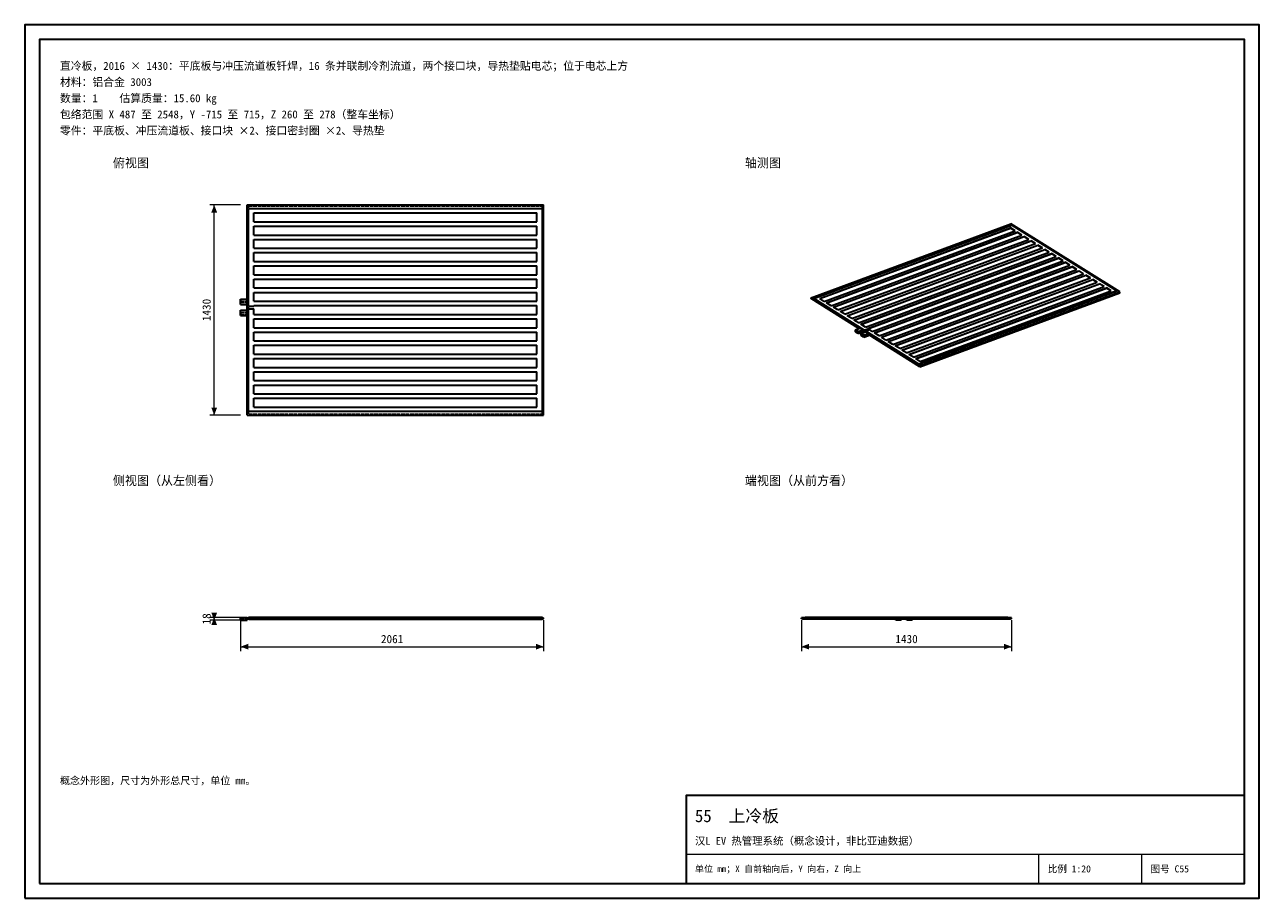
# Model space of a CAD drawing. Header units: millimetres. Extents: x 0 to 420, y 0 to 297.
import ezdxf
from ezdxf.enums import TextEntityAlignment as Align

# ---------------------------------------------------------------- set-up
doc = ezdxf.new("R2010")
doc.units = ezdxf.units.MM
doc.linetypes.add('DASHED', pattern=[1.524, 1.27, -0.254])
for name, color, linetype, lineweight, true_color in [('DIM', 7, 'Continuous', 18, 0x1e5aa0), ('FRAME', 7, 'Continuous', 35, 0x3c3c3c), ('HIDDEN', 7, 'DASHED', 13, 0x969696), ('OUTLINE', 7, 'Continuous', 35, 0x141414), ('TEXT', 7, 'Continuous', 18, 0x141414), ('THIN', 7, 'Continuous', 13, 0x6e6e6e)]:
    doc.layers.add(name, color=color, linetype=linetype, lineweight=lineweight, true_color=true_color)
doc.styles.add('ZH', font='simsun.ttc')

msp = doc.modelspace()

# ---------------------------------------------------------------- hatches: boundary and pattern name
at = {"layer": 'DIM'}
for points in [[(64.47, 235.75), (63.49, 233.15), (65.46, 233.15)], [(64.47, 164.25), (65.46, 166.85), (63.49, 166.85)], [(64.47, 94.54), (65.46, 97.14), (63.49, 97.14)], [(64.47, 95.46), (63.49, 92.86), (65.46, 92.86)], [(73.47, 85.54), (76.07, 84.55), (76.07, 86.53)], [(176.53, 85.54), (173.93, 86.53), (173.93, 84.55)], [(264.25, 85.54), (266.85, 84.55), (266.85, 86.53)], [(335.75, 85.54), (333.15, 86.53), (333.15, 84.55)]]:
    msp.add_hatch(color=7, dxfattribs=at).paths.add_polyline_path(points)

# ---------------------------------------------------------------- linework, layer by layer
for points in [[(73.47, 235.75), (62.97, 235.75)], [(64.47, 164.25), (64.47, 235.75)], [(73.47, 164.25), (62.97, 164.25)], [(73.47, 95.46), (62.97, 95.46)], [(73.47, 94.54), (62.97, 94.54)], [(64.47, 94.54), (64.47, 95.46)], [(73.47, 94.54), (73.47, 84.04)], [(176.53, 94.54), (176.53, 84.04)], [(264.25, 94.54), (264.25, 84.04)], [(335.75, 94.54), (335.75, 84.04)], [(73.47, 85.54), (176.53, 85.54)], [(264.25, 85.54), (335.75, 85.54)]]:
    msp.add_lwpolyline(points, dxfattribs=at)
at = {"layer": 'FRAME'}
for points in [[(0, 0), (420, 0), (420, 297), (0, 297)], [(5, 5), (415, 5), (415, 292), (5, 292)], [(225, 5), (415, 5), (415, 35), (225, 35)]]:
    msp.add_lwpolyline(points, close=True, dxfattribs=at)
at = {"layer": 'HIDDEN'}
for points in [[(75.72, 164.25), (75.72, 235.75)], [(75.72, 164.25), (75.72, 235.75)], [(75.72, 235.75), (176.53, 235.75)], [(75.72, 235.75), (176.53, 235.75)], [(75.72, 164.25), (75.72, 235.75)], [(75.72, 235.75), (176.53, 235.75)], [(76.22, 164.65), (76.22, 235.35)], [(76.22, 164.65), (76.22, 235.35)], [(76.22, 235.35), (176.03, 235.35)], [(76.22, 235.35), (176.03, 235.35)], [(176.03, 164.65), (176.03, 235.35)], [(176.03, 164.65), (176.03, 235.35)], [(176.53, 164.25), (176.53, 235.75)], [(176.53, 164.25), (176.53, 235.75)], [(176.53, 164.25), (176.53, 235.75)], [(76.12, 201.35), (76.12, 234.5)], [(76.12, 234.5), (176.12, 234.5)], [(77.97, 233), (174.28, 233)], [(77.97, 230), (77.97, 233)], [(174.28, 230), (174.28, 233)], [(176.12, 165.5), (176.12, 234.5)], [(77.97, 230), (174.28, 230)], [(77.97, 228.5), (174.28, 228.5)], [(77.97, 225.5), (77.97, 228.5)], [(174.28, 225.5), (174.28, 228.5)], [(77.97, 225.5), (174.28, 225.5)], [(77.97, 224), (174.28, 224)], [(77.97, 221), (77.97, 224)], [(174.28, 221), (174.28, 224)], [(77.97, 221), (174.28, 221)], [(77.97, 219.5), (174.28, 219.5)], [(77.97, 216.5), (77.97, 219.5)], [(174.28, 216.5), (174.28, 219.5)], [(77.97, 216.5), (174.28, 216.5)], [(77.97, 215), (174.28, 215)], [(77.97, 212), (77.97, 215)], [(174.28, 212), (174.28, 215)], [(77.97, 212), (174.28, 212)], [(77.97, 210.5), (174.28, 210.5)], [(77.97, 207.5), (77.97, 210.5)], [(174.28, 207.5), (174.28, 210.5)], [(77.97, 207.5), (174.28, 207.5)], [(77.97, 206), (174.28, 206)], [(77.97, 203), (77.97, 206)], [(174.28, 203), (174.28, 206)], [(73.47, 201.85), (73.47, 203.65)], [(73.47, 203.65), (75.72, 203.65)], [(73.47, 202.5), (73.47, 202.58), (73.47, 202.67), (73.47, 202.75), (73.47, 202.83), (73.47, 202.92), (73.47, 203)], [(73.47, 203), (73.47, 202.96), (73.47, 202.92), (73.47, 202.88), (73.47, 202.83), (73.47, 202.79), (73.47, 202.75)], [(73.47, 203), (75.42, 203)], [(73.47, 202.75), (73.47, 202.71), (73.47, 202.67), (73.47, 202.62), (73.47, 202.58), (73.47, 202.54), (73.47, 202.5)], [(73.47, 202.5), (75.42, 202.5)], [(73.47, 201.85), (75.72, 201.85)], [(73.55, 203.19), (73.53, 203.18), (73.52, 203.18), (73.51, 203.17), (73.5, 203.15), (73.49, 203.14), (73.49, 203.12)], [(73.49, 202.75), (73.49, 202.81), (73.49, 202.88), (73.49, 202.94), (73.49, 203), (73.49, 203.06), (73.49, 203.12)], [(73.61, 203.12), (73.6, 203.09), (73.58, 203.07), (73.55, 203.06), (73.52, 203.07), (73.5, 203.09), (73.49, 203.12)], [(73.49, 203.12), (73.49, 203), (73.49, 202.88), (73.49, 202.75), (73.49, 202.62), (73.49, 202.5), (73.49, 202.38)], [(73.49, 202.75), (73.49, 202.69), (73.49, 202.62), (73.49, 202.56), (73.49, 202.5), (73.49, 202.44), (73.49, 202.38)], [(73.49, 202.38), (73.5, 202.4), (73.52, 202.43), (73.55, 202.43), (73.58, 202.43), (73.6, 202.4), (73.61, 202.38)], [(73.55, 202.31), (73.53, 202.32), (73.52, 202.32), (73.51, 202.33), (73.5, 202.35), (73.49, 202.36), (73.49, 202.38)], [(73.61, 203.12), (73.61, 203.14), (73.6, 203.15), (73.59, 203.17), (73.58, 203.18), (73.57, 203.18), (73.55, 203.19)], [(73.55, 202.31), (73.57, 202.32), (73.58, 202.32), (73.59, 202.33), (73.6, 202.35), (73.61, 202.36), (73.61, 202.38)], [(73.61, 202.75), (73.61, 202.81), (73.61, 202.88), (73.61, 202.94), (73.61, 203), (73.61, 203.06), (73.61, 203.12)], [(73.61, 202.38), (73.61, 202.5), (73.61, 202.62), (73.61, 202.75), (73.61, 202.88), (73.61, 203), (73.61, 203.12)], [(73.61, 202.38), (73.61, 202.44), (73.61, 202.5), (73.61, 202.56), (73.61, 202.62), (73.61, 202.69), (73.61, 202.75)], [(75.42, 202.5), (75.42, 202.58), (75.42, 202.67), (75.42, 202.75), (75.42, 202.83), (75.42, 202.92), (75.42, 203)], [(75.42, 203), (75.42, 202.96), (75.42, 202.92), (75.42, 202.88), (75.42, 202.83), (75.42, 202.79), (75.42, 202.75)], [(75.42, 202.75), (75.42, 202.71), (75.42, 202.67), (75.42, 202.62), (75.42, 202.58), (75.42, 202.54), (75.42, 202.5)], [(75.72, 201.85), (75.72, 203.65)], [(75.72, 201.85), (75.72, 203.65)], [(77.97, 203), (174.28, 203)], [(73.47, 198.1), (73.47, 199.9)], [(73.47, 199.9), (75.72, 199.9)], [(73.47, 198.75), (73.47, 198.83), (73.47, 198.92), (73.47, 199), (73.47, 199.08), (73.47, 199.17), (73.47, 199.25)], [(73.47, 199.25), (73.47, 199.21), (73.47, 199.17), (73.47, 199.12), (73.47, 199.08), (73.47, 199.04), (73.47, 199)], [(73.47, 199.25), (75.42, 199.25)], [(73.47, 199), (73.47, 198.96), (73.47, 198.92), (73.47, 198.88), (73.47, 198.83), (73.47, 198.79), (73.47, 198.75)], [(73.47, 198.75), (75.42, 198.75)], [(73.47, 198.1), (75.72, 198.1)], [(73.55, 199.44), (73.53, 199.43), (73.52, 199.43), (73.51, 199.42), (73.5, 199.4), (73.49, 199.39), (73.49, 199.38)], [(73.49, 199), (73.49, 199.06), (73.49, 199.12), (73.49, 199.19), (73.49, 199.25), (73.49, 199.31), (73.49, 199.38)], [(73.61, 199.38), (73.6, 199.34), (73.58, 199.32), (73.55, 199.31), (73.52, 199.32), (73.5, 199.34), (73.49, 199.38)], [(73.49, 199.38), (73.49, 199.25), (73.49, 199.12), (73.49, 199), (73.49, 198.88), (73.49, 198.75), (73.49, 198.62)], [(73.49, 199), (73.49, 198.94), (73.49, 198.88), (73.49, 198.81), (73.49, 198.75), (73.49, 198.69), (73.49, 198.62)], [(73.49, 198.62), (73.5, 198.65), (73.52, 198.68), (73.55, 198.68), (73.58, 198.68), (73.6, 198.65), (73.61, 198.62)], [(73.55, 198.56), (73.53, 198.57), (73.52, 198.57), (73.51, 198.58), (73.5, 198.6), (73.49, 198.61), (73.49, 198.62)], [(73.61, 199.38), (73.61, 199.39), (73.6, 199.4), (73.59, 199.42), (73.58, 199.43), (73.57, 199.43), (73.55, 199.44)], [(73.55, 198.56), (73.57, 198.57), (73.58, 198.57), (73.59, 198.58), (73.6, 198.6), (73.61, 198.61), (73.61, 198.62)], [(73.61, 199), (73.61, 199.06), (73.61, 199.12), (73.61, 199.19), (73.61, 199.25), (73.61, 199.31), (73.61, 199.38)], [(73.61, 198.62), (73.61, 198.75), (73.61, 198.88), (73.61, 199), (73.61, 199.12), (73.61, 199.25), (73.61, 199.38)], [(73.61, 198.62), (73.61, 198.69), (73.61, 198.75), (73.61, 198.81), (73.61, 198.88), (73.61, 198.94), (73.61, 199)], [(75.42, 198.75), (75.42, 198.83), (75.42, 198.92), (75.42, 199), (75.42, 199.08), (75.42, 199.17), (75.42, 199.25)], [(75.42, 199.25), (75.42, 199.21), (75.42, 199.17), (75.42, 199.12), (75.42, 199.08), (75.42, 199.04), (75.42, 199)], [(75.42, 199), (75.42, 198.96), (75.42, 198.92), (75.42, 198.88), (75.42, 198.83), (75.42, 198.79), (75.42, 198.75)], [(75.72, 198.1), (75.72, 199.9)], [(75.72, 198.1), (75.72, 199.9)], [(76.12, 201.35), (77.97, 201.35)], [(76.12, 165.5), (76.12, 200.4)], [(76.12, 200.4), (77.97, 200.4)], [(77.97, 201.5), (174.28, 201.5)], [(77.97, 201.35), (77.97, 201.5)], [(77.97, 198.5), (77.97, 200.4)], [(77.97, 198.5), (174.28, 198.5)], [(174.28, 198.5), (174.28, 201.5)], [(77.97, 197), (174.28, 197)], [(77.97, 194), (77.97, 197)], [(77.97, 194), (174.28, 194)], [(174.28, 194), (174.28, 197)], [(77.97, 192.5), (174.28, 192.5)], [(77.97, 189.5), (77.97, 192.5)], [(77.97, 189.5), (174.28, 189.5)], [(174.28, 189.5), (174.28, 192.5)], [(77.97, 188), (174.28, 188)], [(77.97, 185), (77.97, 188)], [(77.97, 185), (174.28, 185)], [(174.28, 185), (174.28, 188)], [(77.97, 183.5), (174.28, 183.5)], [(77.97, 180.5), (77.97, 183.5)], [(174.28, 180.5), (174.28, 183.5)], [(77.97, 180.5), (174.28, 180.5)], [(77.97, 179), (174.28, 179)], [(77.97, 176), (77.97, 179)], [(174.28, 176), (174.28, 179)], [(77.97, 176), (174.28, 176)], [(77.97, 174.5), (174.28, 174.5)], [(77.97, 171.5), (77.97, 174.5)], [(174.28, 171.5), (174.28, 174.5)], [(77.97, 171.5), (174.28, 171.5)], [(77.97, 170), (174.28, 170)], [(77.97, 167), (77.97, 170)], [(174.28, 167), (174.28, 170)], [(75.72, 164.25), (176.53, 164.25)], [(75.72, 164.25), (176.53, 164.25)], [(75.72, 164.25), (176.53, 164.25)], [(176.12, 165.5), (76.12, 165.5)], [(76.22, 164.65), (176.03, 164.65)], [(76.22, 164.65), (176.03, 164.65)], [(77.97, 167), (174.28, 167)], [(73.47, 94.54), (73.47, 95.44)], [(73.47, 95.44), (75.72, 95.44)], [(73.47, 94.54), (73.47, 95.44)], [(73.47, 94.54), (73.47, 95.44)], [(73.47, 95.44), (75.72, 95.44)], [(73.47, 95.44), (75.72, 95.44)], [(73.47, 95.24), (73.47, 95.15), (73.47, 95.07), (73.47, 94.99), (73.47, 94.9), (73.47, 94.82), (73.47, 94.74)], [(73.47, 94.74), (73.47, 94.82), (73.47, 94.9), (73.47, 94.99), (73.47, 95.07), (73.47, 95.15), (73.47, 95.24)], [(73.47, 95.24), (75.42, 95.24)], [(73.47, 95.24), (73.47, 95.15), (73.47, 95.07), (73.47, 94.99), (73.47, 94.9), (73.47, 94.82), (73.47, 94.74)], [(73.47, 94.74), (73.47, 94.82), (73.47, 94.9), (73.47, 94.99), (73.47, 95.07), (73.47, 95.15), (73.47, 95.24)], [(73.47, 95.24), (75.42, 95.24)], [(73.47, 94.74), (75.42, 94.74)], [(73.47, 94.74), (75.42, 94.74)], [(73.47, 94.54), (75.72, 94.54)], [(73.47, 94.54), (75.72, 94.54)], [(73.47, 94.54), (75.72, 94.54)], [(73.49, 95.36), (73.49, 95.24), (73.49, 95.11), (73.49, 94.99), (73.49, 94.86), (73.49, 94.74), (73.49, 94.61)], [(73.49, 95.36), (73.49, 95.24), (73.49, 95.11), (73.49, 94.99), (73.49, 94.86), (73.49, 94.74), (73.49, 94.61)], [(73.49, 95.36), (73.49, 95.24), (73.49, 95.11), (73.49, 94.99), (73.49, 94.86), (73.49, 94.74), (73.49, 94.61)], [(73.49, 95.36), (73.49, 95.24), (73.49, 95.11), (73.49, 94.99), (73.49, 94.86), (73.49, 94.74), (73.49, 94.61)], [(73.49, 94.61), (73.5, 94.64), (73.52, 94.66), (73.55, 94.67), (73.58, 94.66), (73.6, 94.64), (73.61, 94.61)], [(73.49, 94.61), (73.5, 94.64), (73.52, 94.66), (73.55, 94.67), (73.58, 94.66), (73.6, 94.64), (73.61, 94.61)], [(73.55, 94.55), (73.53, 94.55), (73.52, 94.56), (73.51, 94.57), (73.5, 94.58), (73.49, 94.6), (73.49, 94.61)], [(73.55, 94.55), (73.53, 94.55), (73.52, 94.56), (73.51, 94.57), (73.5, 94.58), (73.49, 94.6), (73.49, 94.61)], [(73.55, 95.42), (73.6, 95.39), (73.6, 95.33), (73.55, 95.3), (73.5, 95.33), (73.5, 95.39), (73.55, 95.42)], [(73.55, 95.42), (73.6, 95.39), (73.6, 95.33), (73.55, 95.3), (73.5, 95.33), (73.5, 95.39), (73.55, 95.42)], [(73.55, 94.55), (73.57, 94.55), (73.58, 94.56), (73.59, 94.57), (73.6, 94.58), (73.61, 94.6), (73.61, 94.61)], [(73.55, 94.55), (73.57, 94.55), (73.58, 94.56), (73.59, 94.57), (73.6, 94.58), (73.61, 94.6), (73.61, 94.61)], [(73.61, 94.61), (73.61, 94.74), (73.61, 94.86), (73.61, 94.99), (73.61, 95.11), (73.61, 95.24), (73.61, 95.36)], [(73.61, 94.61), (73.61, 94.74), (73.61, 94.86), (73.61, 94.99), (73.61, 95.11), (73.61, 95.24), (73.61, 95.36)], [(73.61, 94.61), (73.61, 94.74), (73.61, 94.86), (73.61, 94.99), (73.61, 95.11), (73.61, 95.24), (73.61, 95.36)], [(73.61, 94.61), (73.61, 94.74), (73.61, 94.86), (73.61, 94.99), (73.61, 95.11), (73.61, 95.24), (73.61, 95.36)], [(75.42, 95.24), (75.42, 95.15), (75.42, 95.07), (75.42, 94.99), (75.42, 94.9), (75.42, 94.82), (75.42, 94.74)], [(75.42, 94.74), (75.42, 94.82), (75.42, 94.9), (75.42, 94.99), (75.42, 95.07), (75.42, 95.15), (75.42, 95.24)], [(75.42, 95.24), (75.42, 95.15), (75.42, 95.07), (75.42, 94.99), (75.42, 94.9), (75.42, 94.82), (75.42, 94.74)], [(75.42, 94.74), (75.42, 94.82), (75.42, 94.9), (75.42, 94.99), (75.42, 95.07), (75.42, 95.15), (75.42, 95.24)], [(75.72, 94.54), (75.72, 95.44)], [(75.72, 94.54), (75.72, 95.44)], [(75.72, 94.54), (75.72, 95.44)], [(75.72, 95.19), (75.72, 95.39)], [(75.72, 95.39), (176.53, 95.39)], [(75.72, 94.99), (75.72, 95.39)], [(75.72, 94.99), (75.72, 95.19)], [(75.72, 95.19), (176.53, 95.19)], [(75.72, 95.19), (176.53, 95.19)], [(75.72, 94.99), (176.53, 94.99)], [(76.12, 95.46), (77.97, 95.46)], [(76.12, 95.46), (176.12, 95.46)], [(76.12, 95.46), (77.97, 95.46)], [(76.12, 95.39), (76.12, 95.46)], [(76.12, 95.39), (76.12, 95.46)], [(76.12, 95.39), (76.12, 95.46)], [(176.12, 95.39), (76.12, 95.39)], [(76.12, 95.39), (77.97, 95.39)], [(76.12, 95.39), (77.97, 95.39)], [(76.12, 95.39), (176.12, 95.39)], [(76.22, 94.89), (76.22, 94.99)], [(76.22, 94.99), (176.03, 94.99)], [(76.22, 94.99), (176.03, 94.99)], [(76.22, 94.89), (176.03, 94.89)], [(77.97, 95.46), (174.28, 95.46)], [(77.97, 95.46), (174.28, 95.46)], [(77.97, 95.46), (174.28, 95.46)], [(77.97, 95.46), (174.28, 95.46)], [(77.97, 95.46), (174.28, 95.46)], [(77.97, 95.46), (174.28, 95.46)], [(77.97, 95.46), (174.28, 95.46)], [(77.97, 95.46), (174.28, 95.46)], [(77.97, 95.46), (174.28, 95.46)], [(77.97, 95.46), (174.28, 95.46)], [(77.97, 95.46), (174.28, 95.46)], [(77.97, 95.46), (174.28, 95.46)], [(77.97, 95.46), (174.28, 95.46)], [(77.97, 95.46), (174.28, 95.46)], [(77.97, 95.46), (174.28, 95.46)], [(77.97, 95.46), (174.28, 95.46)], [(77.97, 95.46), (174.28, 95.46)], [(77.97, 95.46), (174.28, 95.46)], [(77.97, 95.46), (174.28, 95.46)], [(77.97, 95.46), (174.28, 95.46)], [(77.97, 95.46), (174.28, 95.46)], [(77.97, 95.46), (174.28, 95.46)], [(77.97, 95.46), (174.28, 95.46)], [(77.97, 95.46), (174.28, 95.46)], [(77.97, 95.46), (174.28, 95.46)], [(77.97, 95.46), (174.28, 95.46)], [(77.97, 95.46), (174.28, 95.46)], [(77.97, 95.46), (174.28, 95.46)], [(77.97, 95.46), (174.28, 95.46)], [(77.97, 95.46), (174.28, 95.46)], [(77.97, 95.39), (77.97, 95.46)], [(77.97, 95.39), (77.97, 95.46)], [(77.97, 95.39), (77.97, 95.46)], [(77.97, 95.39), (77.97, 95.46)], [(77.97, 95.39), (77.97, 95.46)], [(77.97, 95.39), (77.97, 95.46)], [(77.97, 95.39), (77.97, 95.46)], [(77.97, 95.39), (77.97, 95.46)], [(77.97, 95.39), (77.97, 95.46)], [(77.97, 95.39), (77.97, 95.46)], [(77.97, 95.39), (77.97, 95.46)], [(77.97, 95.39), (77.97, 95.46)], [(77.97, 95.39), (77.97, 95.46)], [(77.97, 95.39), (77.97, 95.46)], [(77.97, 95.39), (77.97, 95.46)], [(77.97, 95.39), (77.97, 95.46)], [(77.97, 95.39), (77.97, 95.46)], [(77.97, 95.39), (77.97, 95.46)], [(77.97, 95.39), (77.97, 95.46)], [(77.97, 95.39), (77.97, 95.46)], [(77.97, 95.39), (77.97, 95.46)], [(77.97, 95.39), (77.97, 95.46)], [(77.97, 95.39), (77.97, 95.46)], [(77.97, 95.39), (77.97, 95.46)], [(77.97, 95.39), (77.97, 95.46)], [(77.97, 95.39), (77.97, 95.46)], [(77.97, 95.39), (77.97, 95.46)], [(77.97, 95.39), (77.97, 95.46)], [(77.97, 95.39), (77.97, 95.46)], [(77.97, 95.39), (77.97, 95.46)], [(77.97, 95.39), (77.97, 95.46)], [(77.97, 95.39), (77.97, 95.46)], [(77.97, 95.39), (174.28, 95.39)], [(77.97, 95.39), (174.28, 95.39)], [(77.97, 95.39), (174.28, 95.39)], [(77.97, 95.39), (174.28, 95.39)], [(77.97, 95.39), (174.28, 95.39)], [(77.97, 95.39), (174.28, 95.39)], [(77.97, 95.39), (174.28, 95.39)], [(77.97, 95.39), (174.28, 95.39)], [(77.97, 95.39), (174.28, 95.39)], [(77.97, 95.39), (174.28, 95.39)], [(77.97, 95.39), (174.28, 95.39)], [(77.97, 95.39), (174.28, 95.39)], [(77.97, 95.39), (174.28, 95.39)], [(77.97, 95.39), (174.28, 95.39)], [(77.97, 95.39), (174.28, 95.39)], [(77.97, 95.39), (174.28, 95.39)], [(77.97, 95.39), (174.28, 95.39)], [(77.97, 95.39), (174.28, 95.39)], [(77.97, 95.39), (174.28, 95.39)], [(77.97, 95.39), (174.28, 95.39)], [(77.97, 95.39), (174.28, 95.39)], [(77.97, 95.39), (174.28, 95.39)], [(77.97, 95.39), (174.28, 95.39)], [(77.97, 95.39), (174.28, 95.39)], [(77.97, 95.39), (174.28, 95.39)], [(77.97, 95.39), (174.28, 95.39)], [(77.97, 95.39), (174.28, 95.39)], [(77.97, 95.39), (174.28, 95.39)], [(77.97, 95.39), (174.28, 95.39)], [(77.97, 95.39), (174.28, 95.39)], [(174.28, 95.39), (174.28, 95.46)], [(174.28, 95.39), (174.28, 95.46)], [(174.28, 95.39), (174.28, 95.46)], [(174.28, 95.39), (174.28, 95.46)], [(174.28, 95.39), (174.28, 95.46)], [(174.28, 95.39), (174.28, 95.46)], [(174.28, 95.39), (174.28, 95.46)], [(174.28, 95.39), (174.28, 95.46)], [(174.28, 95.39), (174.28, 95.46)], [(174.28, 95.39), (174.28, 95.46)], [(174.28, 95.39), (174.28, 95.46)], [(174.28, 95.39), (174.28, 95.46)], [(174.28, 95.39), (174.28, 95.46)], [(174.28, 95.39), (174.28, 95.46)], [(174.28, 95.39), (174.28, 95.46)], [(174.28, 95.39), (174.28, 95.46)], [(174.28, 95.39), (174.28, 95.46)], [(174.28, 95.39), (174.28, 95.46)], [(174.28, 95.39), (174.28, 95.46)], [(174.28, 95.39), (174.28, 95.46)], [(174.28, 95.39), (174.28, 95.46)], [(174.28, 95.39), (174.28, 95.46)], [(174.28, 95.39), (174.28, 95.46)], [(174.28, 95.39), (174.28, 95.46)], [(174.28, 95.39), (174.28, 95.46)], [(174.28, 95.39), (174.28, 95.46)], [(174.28, 95.39), (174.28, 95.46)], [(174.28, 95.39), (174.28, 95.46)], [(174.28, 95.39), (174.28, 95.46)], [(174.28, 95.39), (174.28, 95.46)], [(176.03, 94.89), (176.03, 94.99)], [(176.12, 95.39), (176.12, 95.46)], [(176.53, 95.19), (176.53, 95.39)], [(176.53, 94.99), (176.53, 95.19)], [(335.75, 95.39), (264.25, 95.39)], [(264.25, 95.19), (264.25, 95.39)], [(335.75, 95.19), (264.25, 95.19)], [(264.25, 94.99), (264.25, 95.19)], [(335.75, 95.19), (264.25, 95.19)], [(335.75, 94.99), (264.25, 94.99)], [(335.35, 94.99), (264.65, 94.99)], [(335.35, 94.99), (264.65, 94.99)], [(264.65, 94.89), (264.65, 94.99)], [(335.35, 94.89), (264.65, 94.89)], [(334.5, 95.46), (265.5, 95.46)], [(265.5, 95.39), (265.5, 95.46)], [(298.65, 95.39), (265.5, 95.39)], [(334.5, 95.39), (265.5, 95.39)], [(270, 95.46), (267, 95.46)], [(270, 95.46), (267, 95.46)], [(267, 95.39), (267, 95.46)], [(267, 95.39), (267, 95.46)], [(270, 95.39), (267, 95.39)], [(270, 95.39), (267, 95.39)], [(270, 95.39), (270, 95.46)], [(270, 95.39), (270, 95.46)], [(274.5, 95.46), (271.5, 95.46)], [(274.5, 95.46), (271.5, 95.46)], [(271.5, 95.39), (271.5, 95.46)], [(271.5, 95.39), (271.5, 95.46)], [(274.5, 95.39), (271.5, 95.39)], [(274.5, 95.39), (271.5, 95.39)], [(274.5, 95.39), (274.5, 95.46)], [(274.5, 95.39), (274.5, 95.46)], [(279, 95.46), (276, 95.46)], [(279, 95.46), (276, 95.46)], [(276, 95.39), (276, 95.46)], [(276, 95.39), (276, 95.46)], [(279, 95.39), (276, 95.39)], [(279, 95.39), (276, 95.39)], [(279, 95.39), (279, 95.46)], [(279, 95.39), (279, 95.46)], [(283.5, 95.46), (280.5, 95.46)], [(283.5, 95.46), (280.5, 95.46)], [(280.5, 95.39), (280.5, 95.46)], [(280.5, 95.39), (280.5, 95.46)], [(283.5, 95.39), (280.5, 95.39)], [(283.5, 95.39), (280.5, 95.39)], [(283.5, 95.39), (283.5, 95.46)], [(283.5, 95.39), (283.5, 95.46)], [(288, 95.46), (285, 95.46)], [(288, 95.46), (285, 95.46)], [(285, 95.39), (285, 95.46)], [(285, 95.39), (285, 95.46)], [(288, 95.39), (285, 95.39)], [(288, 95.39), (285, 95.39)], [(288, 95.39), (288, 95.46)], [(288, 95.39), (288, 95.46)], [(292.5, 95.46), (289.5, 95.46)], [(292.5, 95.46), (289.5, 95.46)], [(289.5, 95.39), (289.5, 95.46)], [(289.5, 95.39), (289.5, 95.46)], [(292.5, 95.39), (289.5, 95.39)], [(292.5, 95.39), (289.5, 95.39)], [(292.5, 95.39), (292.5, 95.46)], [(292.5, 95.39), (292.5, 95.46)], [(297, 95.46), (294, 95.46)], [(297, 95.46), (294, 95.46)], [(294, 95.39), (294, 95.46)], [(294, 95.39), (294, 95.46)], [(297, 95.39), (294, 95.39)], [(297, 95.39), (294, 95.39)], [(298.15, 95.44), (296.35, 95.44)], [(296.35, 94.54), (296.35, 95.44)], [(298.15, 95.39), (296.35, 95.39)], [(298.15, 95.19), (296.35, 95.19)], [(298.15, 95.19), (296.35, 95.19)], [(298.15, 94.99), (296.35, 94.99)], [(298.15, 94.89), (296.35, 94.89)], [(298.15, 94.54), (296.35, 94.54)], [(297.25, 95.42), (297.63, 95.2), (297.63, 94.77), (297.25, 94.55), (296.87, 94.77), (296.87, 95.2), (297.25, 95.42)], [(297.25, 95.3), (296.98, 95.14), (296.98, 94.83), (297.25, 94.67), (297.52, 94.83), (297.52, 95.14), (297.25, 95.3)], [(297, 95.39), (297, 95.46)], [(297, 95.39), (297, 95.46)], [(297.25, 95.24), (297.47, 95.11), (297.47, 94.86), (297.25, 94.74), (297.03, 94.86), (297.03, 95.11), (297.25, 95.24)], [(298.15, 94.54), (298.15, 95.44)], [(298.65, 95.46), (298.5, 95.46)], [(298.65, 95.46), (298.5, 95.46)], [(298.5, 95.39), (298.5, 95.46)], [(298.5, 95.39), (298.5, 95.46)], [(301.5, 95.39), (298.5, 95.39)], [(298.65, 95.39), (298.5, 95.39)], [(298.65, 95.39), (298.65, 95.46)], [(301.5, 95.46), (299.6, 95.46)], [(301.5, 95.46), (299.6, 95.46)], [(299.6, 95.39), (299.6, 95.46)], [(334.5, 95.39), (299.6, 95.39)], [(301.5, 95.39), (299.6, 95.39)], [(301.9, 95.44), (300.1, 95.44)], [(300.1, 94.54), (300.1, 95.44)], [(301.9, 95.39), (300.1, 95.39)], [(301.9, 95.19), (300.1, 95.19)], [(301.9, 95.19), (300.1, 95.19)], [(301.9, 94.99), (300.1, 94.99)], [(301.9, 94.89), (300.1, 94.89)], [(301.9, 94.54), (300.1, 94.54)], [(301, 95.42), (301.38, 95.2), (301.38, 94.77), (301, 94.55), (300.62, 94.77), (300.62, 95.2), (301, 95.42)], [(301, 95.3), (300.73, 95.14), (300.73, 94.83), (301, 94.67), (301.27, 94.83), (301.27, 95.14), (301, 95.3)], [(301, 95.24), (301.22, 95.11), (301.22, 94.86), (301, 94.74), (300.78, 94.86), (300.78, 95.11), (301, 95.24)], [(301.5, 95.39), (301.5, 95.46)], [(301.5, 95.39), (301.5, 95.46)], [(301.9, 94.54), (301.9, 95.44)], [(306, 95.46), (303, 95.46)], [(306, 95.46), (303, 95.46)], [(303, 95.39), (303, 95.46)], [(303, 95.39), (303, 95.46)], [(306, 95.39), (303, 95.39)], [(306, 95.39), (303, 95.39)], [(306, 95.39), (306, 95.46)], [(306, 95.39), (306, 95.46)], [(310.5, 95.46), (307.5, 95.46)], [(310.5, 95.46), (307.5, 95.46)], [(307.5, 95.39), (307.5, 95.46)], [(307.5, 95.39), (307.5, 95.46)], [(310.5, 95.39), (307.5, 95.39)], [(310.5, 95.39), (307.5, 95.39)], [(310.5, 95.39), (310.5, 95.46)], [(310.5, 95.39), (310.5, 95.46)], [(315, 95.46), (312, 95.46)], [(315, 95.46), (312, 95.46)], [(312, 95.39), (312, 95.46)], [(312, 95.39), (312, 95.46)], [(315, 95.39), (312, 95.39)], [(315, 95.39), (312, 95.39)], [(315, 95.39), (315, 95.46)], [(315, 95.39), (315, 95.46)], [(319.5, 95.46), (316.5, 95.46)], [(319.5, 95.46), (316.5, 95.46)], [(316.5, 95.39), (316.5, 95.46)], [(316.5, 95.39), (316.5, 95.46)], [(319.5, 95.39), (316.5, 95.39)], [(319.5, 95.39), (316.5, 95.39)], [(319.5, 95.39), (319.5, 95.46)], [(319.5, 95.39), (319.5, 95.46)], [(324, 95.46), (321, 95.46)], [(324, 95.46), (321, 95.46)], [(321, 95.39), (321, 95.46)], [(321, 95.39), (321, 95.46)], [(324, 95.39), (321, 95.39)], [(324, 95.39), (321, 95.39)], [(324, 95.39), (324, 95.46)], [(324, 95.39), (324, 95.46)], [(328.5, 95.46), (325.5, 95.46)], [(328.5, 95.46), (325.5, 95.46)], [(325.5, 95.39), (325.5, 95.46)], [(325.5, 95.39), (325.5, 95.46)], [(328.5, 95.39), (325.5, 95.39)], [(328.5, 95.39), (325.5, 95.39)], [(328.5, 95.39), (328.5, 95.46)], [(328.5, 95.39), (328.5, 95.46)], [(333, 95.46), (330, 95.46)], [(333, 95.46), (330, 95.46)], [(330, 95.39), (330, 95.46)], [(330, 95.39), (330, 95.46)], [(333, 95.39), (330, 95.39)], [(333, 95.39), (330, 95.39)], [(333, 95.39), (333, 95.46)], [(333, 95.39), (333, 95.46)], [(334.5, 95.39), (334.5, 95.46)], [(335.35, 94.89), (335.35, 94.99)], [(335.75, 95.19), (335.75, 95.39)], [(335.75, 94.99), (335.75, 95.19)]]:
    msp.add_lwpolyline(points, dxfattribs=at)
at = {"layer": 'OUTLINE'}
for points in [[(75.72, 203.65), (75.72, 235.75)], [(75.72, 235.75), (176.53, 235.75)], [(176.53, 164.25), (176.53, 235.75)], [(76.12, 234.5), (176.12, 234.5)], [(76.12, 201.35), (76.12, 234.5)], [(77.97, 230), (77.97, 233)], [(77.97, 233), (174.28, 233)], [(174.28, 230), (174.28, 233)], [(176.12, 165.5), (176.12, 234.5)], [(77.97, 230), (174.28, 230)], [(77.97, 225.5), (77.97, 228.5)], [(77.97, 228.5), (174.28, 228.5)], [(174.28, 225.5), (174.28, 228.5)], [(267.5, 204.17), (335.43, 229.31)], [(268.42, 203.92), (335.81, 228.86)], [(270.44, 203.9), (335.34, 227.91)], [(270.5, 203.86), (335.34, 227.86)], [(272, 202.92), (336.9, 226.94)], [(336.9, 226.94), (335.34, 227.91)], [(335.34, 227.86), (335.34, 227.91)], [(336.84, 226.92), (335.34, 227.86)], [(372.5, 206.13), (335.43, 229.31)], [(371.58, 206.49), (335.81, 228.86)], [(77.97, 225.5), (174.28, 225.5)], [(77.97, 221), (77.97, 224)], [(77.97, 224), (174.28, 224)], [(174.28, 221), (174.28, 224)], [(272.77, 202.44), (337.68, 226.45)], [(272.83, 202.4), (337.68, 226.4)], [(274.33, 201.46), (339.23, 225.48)], [(275.11, 200.98), (340.01, 224.99)], [(275.16, 200.94), (340.01, 224.94)], [(276.66, 200.01), (341.56, 224.02)], [(277.44, 199.52), (342.34, 223.54)], [(277.5, 199.48), (342.34, 223.48)], [(339.23, 225.48), (337.68, 226.45)], [(337.68, 226.4), (337.68, 226.45)], [(339.17, 225.46), (337.68, 226.4)], [(341.56, 224.02), (340.01, 224.99)], [(340.01, 224.94), (340.01, 224.99)], [(341.51, 224), (340.01, 224.94)], [(343.9, 222.56), (342.34, 223.54)], [(342.34, 223.48), (342.34, 223.54)], [(343.84, 222.54), (342.34, 223.48)], [(77.97, 221), (174.28, 221)], [(77.97, 216.5), (77.97, 219.5)], [(77.97, 219.5), (174.28, 219.5)], [(174.28, 216.5), (174.28, 219.5)], [(279, 198.55), (343.9, 222.56)], [(279.77, 198.06), (344.67, 222.08)], [(279.83, 198.02), (344.67, 222.02)], [(281.33, 197.09), (346.23, 221.1)], [(282.11, 196.6), (347.01, 220.62)], [(282.16, 196.57), (347.01, 220.56)], [(283.66, 195.63), (348.56, 219.64)], [(284.44, 195.14), (349.34, 219.16)], [(284.5, 195.11), (349.34, 219.1)], [(346.23, 221.1), (344.67, 222.08)], [(344.67, 222.02), (344.67, 222.08)], [(346.17, 221.08), (344.67, 222.02)], [(348.56, 219.64), (347.01, 220.62)], [(347.01, 220.56), (347.01, 220.62)], [(348.51, 219.62), (347.01, 220.56)], [(350.9, 218.19), (349.34, 219.16)], [(349.34, 219.1), (349.34, 219.16)], [(350.84, 218.17), (349.34, 219.1)], [(77.97, 216.5), (174.28, 216.5)], [(77.97, 212), (77.97, 215)], [(77.97, 215), (174.28, 215)], [(174.28, 212), (174.28, 215)], [(285.99, 194.17), (350.9, 218.19)], [(286.77, 193.68), (351.67, 217.7)], [(286.83, 193.65), (351.67, 217.64)], [(288.33, 192.71), (353.23, 216.73)], [(289.1, 192.22), (354.01, 216.24)], [(289.16, 192.19), (354.01, 216.18)], [(290.66, 191.25), (355.56, 215.27)], [(291.44, 190.77), (356.34, 214.78)], [(291.49, 190.73), (356.34, 214.73)], [(353.23, 216.73), (351.67, 217.7)], [(351.67, 217.64), (351.67, 217.7)], [(353.17, 216.71), (351.67, 217.64)], [(355.56, 215.27), (354.01, 216.24)], [(354.01, 216.18), (354.01, 216.24)], [(355.5, 215.25), (354.01, 216.18)], [(357.89, 213.81), (356.34, 214.78)], [(356.34, 214.73), (356.34, 214.78)], [(357.84, 213.79), (356.34, 214.73)], [(77.97, 212), (174.28, 212)], [(77.97, 207.5), (77.97, 210.5)], [(77.97, 210.5), (174.28, 210.5)], [(174.28, 207.5), (174.28, 210.5)], [(292.99, 189.79), (357.89, 213.81)], [(293.77, 189.31), (358.67, 213.32)], [(293.83, 189.27), (358.67, 213.27)], [(295.33, 188.33), (360.23, 212.35)], [(296.1, 187.85), (361, 211.86)], [(296.16, 187.81), (361, 211.81)], [(297.66, 186.87), (362.56, 210.89)], [(298.44, 186.39), (363.34, 210.4)], [(298.49, 186.35), (363.34, 210.35)], [(360.23, 212.35), (358.67, 213.32)], [(358.67, 213.27), (358.67, 213.32)], [(360.17, 212.33), (358.67, 213.27)], [(362.56, 210.89), (361, 211.86)], [(361, 211.81), (361, 211.86)], [(362.5, 210.87), (361, 211.81)], [(364.89, 209.43), (363.34, 210.4)], [(363.34, 210.35), (363.34, 210.4)], [(364.84, 209.41), (363.34, 210.35)], [(77.97, 207.5), (174.28, 207.5)], [(77.97, 203), (77.97, 206)], [(77.97, 206), (174.28, 206)], [(174.28, 203), (174.28, 206)], [(299.99, 185.42), (364.89, 209.43)], [(300.77, 184.93), (365.67, 208.95)], [(300.83, 184.89), (365.67, 208.89)], [(302.32, 183.96), (367.23, 207.97)], [(303.1, 183.47), (368, 207.49)], [(303.16, 183.44), (368, 207.43)], [(371.58, 206.49), (304.19, 181.55)], [(371.58, 206.43), (304.19, 181.49)], [(304.57, 180.99), (372.5, 206.13)], [(304.57, 180.84), (372.5, 205.98)], [(304.57, 180.84), (372.5, 205.98)], [(304.57, 180.69), (372.5, 205.83)], [(304.66, 182.5), (369.56, 206.51)], [(367.23, 207.97), (365.67, 208.95)], [(365.67, 208.89), (365.67, 208.95)], [(367.17, 207.95), (365.67, 208.89)], [(369.56, 206.51), (368, 207.49)], [(368, 207.43), (368, 207.49)], [(369.5, 206.49), (368, 207.43)], [(371.58, 206.43), (371.58, 206.49)], [(372.5, 205.98), (372.5, 206.13)], [(372.5, 205.83), (372.5, 205.98)], [(73.47, 201.85), (73.47, 203.65)], [(73.47, 203.65), (75.72, 203.65)], [(73.47, 201.85), (75.72, 201.85)], [(75.72, 201.85), (75.72, 203.65)], [(75.72, 199.9), (75.72, 201.85)], [(77.97, 203), (174.28, 203)], [(284.1, 193.79), (267.5, 204.17)], [(267.5, 204.02), (267.5, 204.17)], [(283.95, 193.73), (267.5, 204.02)], [(267.5, 203.87), (267.5, 204.02)], [(283.95, 193.73), (267.5, 204.02)], [(283.8, 193.68), (267.5, 203.87)], [(285.6, 193.17), (268.42, 203.92)], [(268.42, 203.86), (268.42, 203.92)], [(285.6, 193.12), (268.42, 203.86)], [(272, 202.92), (270.44, 203.9)], [(274.33, 201.46), (272.77, 202.44)], [(73.47, 198.1), (73.47, 199.9)], [(73.47, 199.9), (75.72, 199.9)], [(73.47, 198.1), (75.72, 198.1)], [(75.72, 198.1), (75.72, 199.9)], [(75.72, 164.25), (75.72, 198.1)], [(76.12, 201.35), (77.97, 201.35)], [(76.12, 200.4), (77.97, 200.4)], [(76.12, 165.5), (76.12, 200.4)], [(77.97, 201.35), (77.97, 201.5)], [(77.97, 201.5), (174.28, 201.5)], [(77.97, 198.5), (77.97, 200.4)], [(77.97, 198.5), (174.28, 198.5)], [(174.28, 198.5), (174.28, 201.5)], [(276.66, 200.01), (275.11, 200.98)], [(279, 198.55), (277.44, 199.52)], [(281.33, 197.09), (279.77, 198.06)], [(77.97, 194), (77.97, 197)], [(77.97, 197), (174.28, 197)], [(77.97, 194), (174.28, 194)], [(174.28, 194), (174.28, 197)], [(283.66, 195.63), (282.11, 196.6)], [(282.62, 193.24), (284.14, 193.8)], [(283.56, 192.66), (282.62, 193.24)], [(282.62, 192.57), (282.62, 193.24)], [(283.56, 192.66), (285.07, 193.22)], [(285.07, 193.22), (284.14, 193.8)], [(285.99, 194.17), (284.44, 195.14)], [(285.07, 192.55), (285.07, 193.22)], [(285.6, 193.17), (286.85, 193.63)], [(285.6, 193.12), (286.85, 193.58)], [(286.1, 192.86), (287.34, 193.33)], [(286.85, 193.63), (286.77, 193.68)], [(286.85, 193.58), (286.85, 193.63)], [(288.33, 192.71), (287.34, 193.33)], [(77.97, 189.5), (77.97, 192.5)], [(77.97, 192.5), (174.28, 192.5)], [(77.97, 189.5), (174.28, 189.5)], [(174.28, 189.5), (174.28, 192.5)], [(283.56, 191.98), (282.62, 192.57)], [(283.17, 192.41), (283.08, 192.43), (283.02, 192.49), (282.98, 192.57), (282.96, 192.66), (282.97, 192.74), (283.02, 192.81)], [(283.02, 192.81), (283.03, 192.81), (283.04, 192.82), (283.06, 192.81), (283.07, 192.81), (283.08, 192.8), (283.09, 192.8)], [(283.09, 192.8), (283.15, 192.75), (283.18, 192.68), (283.21, 192.61), (283.22, 192.54), (283.21, 192.47), (283.17, 192.41)], [(283.56, 191.98), (283.56, 192.66)], [(283.56, 191.98), (285.07, 192.55)], [(284.57, 192.02), (286.09, 192.58)], [(285.5, 191.44), (284.57, 192.02)], [(284.57, 191.35), (284.57, 192.02)], [(285.5, 190.77), (284.57, 191.35)], [(285.11, 191.2), (285.03, 191.22), (284.97, 191.28), (284.93, 191.36), (284.91, 191.44), (284.91, 191.53), (284.96, 191.6)], [(284.96, 191.6), (284.97, 191.6), (284.99, 191.6), (285, 191.6), (285.01, 191.59), (285.02, 191.59), (285.04, 191.58)], [(285.04, 191.58), (285.09, 191.53), (285.13, 191.47), (285.15, 191.4), (285.16, 191.33), (285.16, 191.25), (285.11, 191.2)], [(286.05, 192.57), (285.07, 193.18)], [(285.9, 192.52), (285.07, 193.03)], [(285.9, 192.52), (285.07, 193.03)], [(285.75, 192.46), (285.07, 192.88)], [(285.5, 191.44), (287.02, 192)], [(285.5, 190.77), (285.5, 191.44)], [(285.5, 190.77), (287.02, 191.33)], [(285.6, 193.12), (285.6, 193.17)], [(287.02, 192), (286.09, 192.58)], [(304.19, 181.55), (286.1, 192.86)], [(286.1, 192.81), (286.1, 192.86)], [(304.19, 181.49), (286.1, 192.81)], [(287.02, 191.33), (287.02, 192)], [(304.57, 180.99), (287.02, 191.96)], [(304.57, 180.84), (287.02, 191.81)], [(304.57, 180.84), (287.02, 191.81)], [(304.57, 180.69), (287.02, 191.67)], [(290.66, 191.25), (289.1, 192.22)], [(292.99, 189.79), (291.44, 190.77)], [(295.33, 188.33), (293.77, 189.31)], [(77.97, 185), (77.97, 188)], [(77.97, 188), (174.28, 188)], [(77.97, 185), (174.28, 185)], [(174.28, 185), (174.28, 188)], [(297.66, 186.87), (296.1, 187.85)], [(299.99, 185.42), (298.44, 186.39)], [(302.32, 183.96), (300.77, 184.93)], [(77.97, 180.5), (77.97, 183.5)], [(77.97, 183.5), (174.28, 183.5)], [(174.28, 180.5), (174.28, 183.5)], [(304.66, 182.5), (303.1, 183.47)], [(304.19, 181.49), (304.19, 181.55)], [(304.57, 180.84), (304.57, 180.99)], [(304.57, 180.69), (304.57, 180.84)], [(77.97, 180.5), (174.28, 180.5)], [(77.97, 176), (77.97, 179)], [(77.97, 179), (174.28, 179)], [(174.28, 176), (174.28, 179)], [(77.97, 176), (174.28, 176)], [(77.97, 171.5), (77.97, 174.5)], [(77.97, 174.5), (174.28, 174.5)], [(174.28, 171.5), (174.28, 174.5)], [(77.97, 171.5), (174.28, 171.5)], [(77.97, 167), (77.97, 170)], [(77.97, 170), (174.28, 170)], [(174.28, 167), (174.28, 170)], [(75.72, 164.25), (176.53, 164.25)], [(176.12, 165.5), (76.12, 165.5)], [(77.97, 167), (174.28, 167)], [(73.47, 94.54), (73.47, 95.44)], [(73.47, 95.44), (75.72, 95.44)], [(73.47, 94.54), (75.72, 94.54)], [(75.72, 95.39), (75.72, 95.44)], [(75.72, 95.19), (75.72, 95.39)], [(75.72, 95.39), (176.53, 95.39)], [(75.72, 94.99), (75.72, 95.19)], [(75.72, 95.19), (176.53, 95.19)], [(75.72, 95.19), (176.53, 95.19)], [(75.72, 94.99), (176.53, 94.99)], [(75.72, 94.54), (75.72, 94.99)], [(176.12, 95.46), (76.12, 95.46)], [(76.12, 95.39), (76.12, 95.46)], [(76.22, 94.89), (76.22, 94.99)], [(76.22, 94.89), (176.03, 94.89)], [(176.03, 94.89), (176.03, 94.99)], [(176.12, 95.39), (176.12, 95.46)], [(176.53, 95.19), (176.53, 95.39)], [(176.53, 94.99), (176.53, 95.19)], [(296.35, 95.39), (264.25, 95.39)], [(264.25, 95.19), (264.25, 95.39)], [(296.35, 95.19), (264.25, 95.19)], [(264.25, 94.99), (264.25, 95.19)], [(296.35, 95.19), (264.25, 95.19)], [(296.35, 94.99), (264.25, 94.99)], [(264.65, 94.89), (264.65, 94.99)], [(296.35, 94.89), (264.65, 94.89)], [(298.65, 95.46), (265.5, 95.46)], [(265.5, 95.39), (265.5, 95.46)], [(298.15, 95.44), (296.35, 95.44)], [(296.35, 94.54), (296.35, 95.44)], [(298.15, 94.54), (296.35, 94.54)], [(297.25, 95.24), (297.47, 95.11), (297.47, 94.86), (297.25, 94.74), (297.03, 94.86), (297.03, 95.11), (297.25, 95.24)], [(298.15, 94.54), (298.15, 95.44)], [(300.1, 95.39), (298.15, 95.39)], [(300.1, 95.19), (298.15, 95.19)], [(300.1, 95.19), (298.15, 95.19)], [(300.1, 94.99), (298.15, 94.99)], [(300.1, 94.89), (298.15, 94.89)], [(299.6, 95.46), (298.65, 95.46)], [(298.65, 95.39), (298.65, 95.46)], [(334.5, 95.46), (299.6, 95.46)], [(299.6, 95.39), (299.6, 95.46)], [(301.9, 95.44), (300.1, 95.44)], [(300.1, 94.54), (300.1, 95.44)], [(301.9, 94.54), (300.1, 94.54)], [(301, 95.24), (301.22, 95.11), (301.22, 94.86), (301, 94.74), (300.78, 94.86), (300.78, 95.11), (301, 95.24)], [(301.9, 94.54), (301.9, 95.44)], [(335.75, 95.39), (301.9, 95.39)], [(335.75, 95.19), (301.9, 95.19)], [(335.75, 95.19), (301.9, 95.19)], [(335.75, 94.99), (301.9, 94.99)], [(335.35, 94.89), (301.9, 94.89)], [(334.5, 95.39), (334.5, 95.46)], [(335.35, 94.89), (335.35, 94.99)], [(335.75, 95.19), (335.75, 95.39)], [(335.75, 94.99), (335.75, 95.19)]]:
    msp.add_lwpolyline(points, dxfattribs=at)
at = {"layer": 'THIN'}
for points in [[(225, 15), (415, 15)], [(345, 5), (345, 15)], [(380, 5), (380, 15)]]:
    msp.add_lwpolyline(points, dxfattribs=at)

# ---------------------------------------------------------------- texts
at = {"layer": 'DIM', "style": 'ZH'}
for s, p in [('1430', (61.87, 200)), ('18', (61.87, 95))]:
    msp.add_text(s, height=2.8, rotation=90, dxfattribs=at).set_placement(p, align=Align.MIDDLE_CENTER)
for s, p in [('2061', (125, 88.14)), ('1430', (300, 88.14))]:
    msp.add_text(s, height=2.8, dxfattribs=at).set_placement(p, align=Align.MIDDLE_CENTER)
at = {"layer": 'TEXT', "style": 'ZH'}
for s, height, p in [('直冷板，2016 × 1430：平底板与冲压流道板钎焊，16 条并联制冷剂流道，两个接口块，导热垫贴电芯；位于电芯上方', 2.7, (12, 283)), ('材料：铝合金 3003', 2.7, (12, 277.5)), ('数量：1    估算质量：15.60 kg', 2.7, (12, 272)), ('包络范围 X 487 至 2548，Y -715 至 715，Z 260 至 278（整车坐标）', 2.7, (12, 266.5)), ('零件：平底板、冲压流道板、接口块 ×2、接口密封圈 ×2、导热垫', 2.7, (12, 261)), ('俯视图', 3, (30, 250)), ('轴测图', 3, (245, 250)), ('侧视图（从左侧看）', 3, (30, 142)), ('端视图（从前方看）', 3, (245, 142)), ('概念外形图，尺寸为外形总尺寸，单位 mm。', 2.5, (12, 40)), ('55  上冷板', 4.2, (228, 28)), ('汉L EV 热管理系统（概念设计，非比亚迪数据）', 2.6, (228, 19.5)), ('单位 mm；X 自前轴向后，Y 向右，Z 向上', 2.2, (228, 10)), ('比例 1:20', 2.4, (348, 10)), ('图号 C55', 2.4, (383, 10))]:
    msp.add_text(s, height=height, dxfattribs=at).set_placement(p, align=Align.MIDDLE_LEFT)

doc.saveas('drawing.dxf')
